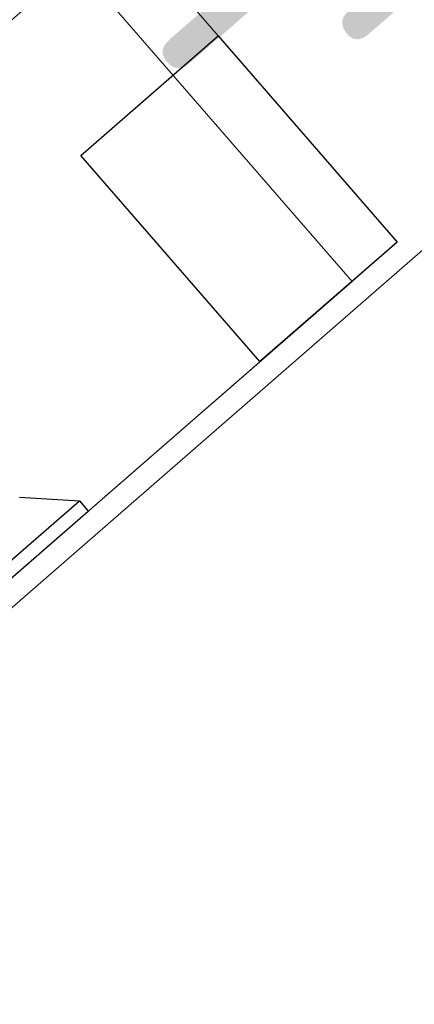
# Model space of a CAD drawing. Header units: millimetres. Extents: x -3074 to 179405, y -22 to 114374.
# Tile 83 of 184: x 150115 to 150289, y 75638 to 76071. Entities that reach past the tile are written whole.
import ezdxf

# ---------------------------------------------------------------- set-up
doc = ezdxf.new("R2010")
doc.units = ezdxf.units.MM
for name, color, linetype, lineweight, true_color in [('_SA-LAGI', 7, 'Continuous', 9, 0x5b5b5b), ('_SA-PORAND', 7, 'Continuous', 9, 0x5b5b5b), ('_SA-PORAND_hatch', 254, 'Continuous', 9, 0xbebebe), ('_SA-SANTEHN', 7, 'Continuous', 13, 0x4c5f99)]:
    doc.layers.add(name, color=color, linetype=linetype, lineweight=lineweight, true_color=true_color)
doc.styles.add('DIN Pro Medium-Medium', font='txt')

# ---------------------------------------------------------------- blocks, each defined once
blk = doc.blocks.new('Põrandaküttekollektor')
at = {"layer": '_SA-SANTEHN', "insert": (412.32, -474.69), "char_height": 135, "width": 2909.5082, "attachment_point": 1, "rotation": 131, "style": 'DIN Pro Medium-Medium'}
blk.add_mtext('P.küt. kollektor', dxfattribs=at)

msp = doc.modelspace()

# ---------------------------------------------------------------- linework, layer by layer
at = {"layer": '_SA-LAGI'}
msp.add_lwpolyline([(147725.12, 77434.55), (148540.24, 78143.12), (150370.64, 76037.48), (149555.53, 75328.91)], close=True, dxfattribs=at)
at = {"layer": '_SA-PORAND'}
msp.add_lwpolyline([(148540.23, 78143.12), (147725.12, 77434.55), (149555.53, 75328.91), (150370.64, 76037.48)], close=True, dxfattribs=at)
at = {"layer": '_SA-PORAND_hatch'}
msp.add_lwpolyline([(150242.71, 76184.65), (149427.6, 75476.08), (149555.53, 75328.91), (150370.64, 76037.48)], close=True, dxfattribs=at)
at = {"layer": '_SA-SANTEHN', "lineweight": 30}
for p, q in [((150088.46, 75813.38), (150141.29, 75859.31)), ((150115.05, 75860.91), (150141.29, 75859.31)), ((150141.29, 75859.31), (150145.23, 75854.78)), ((150092.4, 75808.85), (150145.23, 75854.78))]:
    msp.add_line(p, q, dxfattribs=at)
at = {"layer": '_SA-SANTEHN', "lineweight": 13}
for points in [[(150082.16, 76201.7), (150281.07, 75972.87), (149843.34, 75592.35)], [(150062.26, 76184.4), (150261.18, 75955.57), (149863.24, 75609.65), (149664.32, 75838.48)]]:
    msp.add_lwpolyline(points, dxfattribs=at)
at = {"layer": '_SA-SANTEHN', "color": 0, "lineweight": -2}
msp.add_lwpolyline([(150202.34, 76063.43), (150281.07, 75972.86), (150220.69, 75920.38), (150141.96, 76010.94)], close=True, dxfattribs=at)

# ---------------------------------------------------------------- block references
at = {"layer": '_SA-SANTEHN', "rotation": 180.0000000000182}
msp.add_blockref('Põrandaküttekollektor', (149929.44, 76545.02, 5925), dxfattribs=at)

doc.saveas('drawing.dxf')
